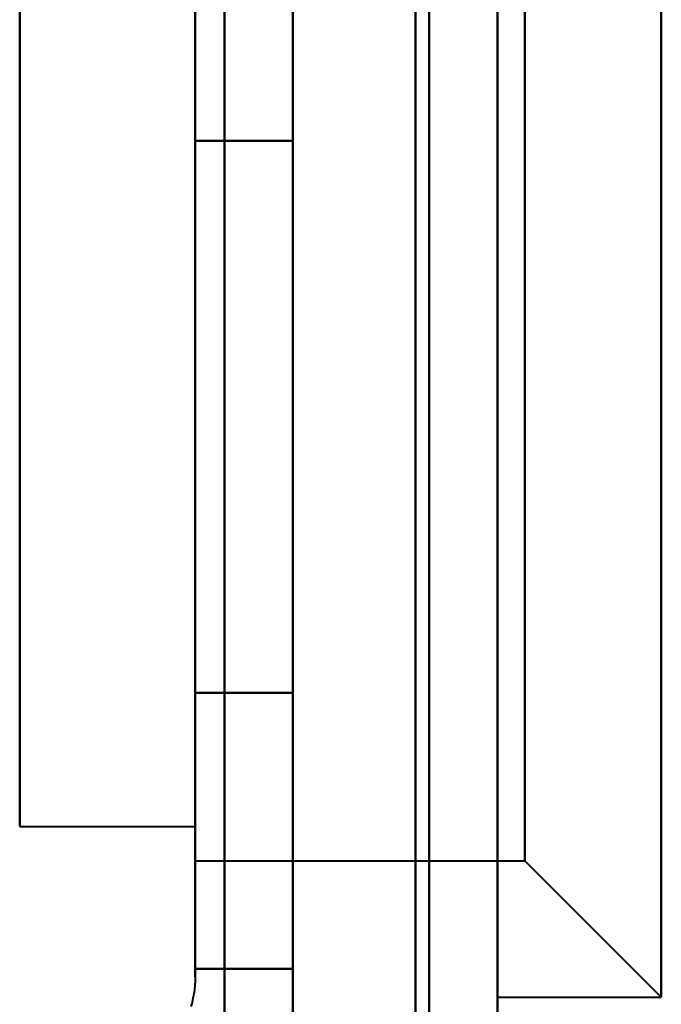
# Model space of a CAD drawing. Header units: millimetres. Extents: x -1392 to 1388, y -239 to 1267.
# Tile 10 of 91: x -444.5 to -439.8, y 179.07 to 186.28. Entities that reach past the tile are written whole.
import ezdxf

# ---------------------------------------------------------------- set-up
doc = ezdxf.new("R2010")
doc.units = ezdxf.units.MM
for name, color, linetype, lineweight in [('A-ANNO-DIMS', 211, 'Continuous', 30), ('A-ANNO-DIMS-20', 211, 'Continuous', 30), ('G-IMPT', 8, 'Continuous', 40)]:
    doc.layers.add(name, color=color, linetype=linetype, lineweight=lineweight)
doc.styles.add('Arial_1', font='arial.ttf', dxfattribs={"height": 60})
doc.dimstyles.new('Linéaire', dxfattribs={"dimscale": 304.8, "dimtxt": 61.215564, "dimasz": 0.131234, "dimexe": 0.131234, "dimexo": 0.131234, "dimgap": 0.131234, "dimtad": 1, "dimdec": 0, "dimzin": 0, "dimdsep": 46, "dimtxsty": 'Arial_1', "dimblk1": 'OBLIQUE', "dimblk2": 'OBLIQUE', "dimsah": 1, "dimcen": 0.09, "dimazin": 0, "dimtfac": 1, "dimtdec": 4, "dimtix": 1, "dimtmove": 0, "dimatfit": 3, "dimfxl": 1, "dimtvp": 1, "dimtfill": 1, "dimtolj": 1, "dimtzin": 0, "dimarcsym": 2})

# ---------------------------------------------------------------- blocks, each defined once
blk = doc.blocks.new('NEXA 2000 CALQUES_dwg-762145-Droite')
at = {"layer": 'G-IMPT'}
for p, q in [((-441, 129.4723), (-441, 1137.2723)), ((-441, 129.4723), (-441, 1137.2723)), ((-441, 181.2473), (-441, 187.6223)), ((-441, 181.2473), (-441, 187.6223)), ((-441, 187.6223), (-441, 181.2473)), ((-441, 187.6223), (-441, 181.2473)), ((-441, 181.2473), (-441, 187.6223)), ((-441, 181.2473), (-441, 187.6223)), ((-441, 187.6223), (-441, 181.2473)), ((-441, 187.6223), (-441, 181.2473)), ((-439.8, 181.2473), (-439.8, 187.6223)), ((-439.8, 187.6223), (-439.8, 181.2473)), ((-439.8, 181.2473), (-439.8, 187.6223)), ((-439.8, 181.2473), (-439.8, 187.6223)), ((-439.8, 187.6223), (-439.8, 181.2473)), ((-439.8, 187.6223), (-439.8, 181.2473)), ((-443.2149, 187.4723), (-443.2149, 181.3223)), ((-443.2149, 187.4723), (-443.2149, 181.3223)), ((-443.2149, 187.4723), (-443.2149, 185.4223)), ((-443.2149, 187.4723), (-443.2149, 185.4223)), ((-443.2149, 186.923), (-443.2149, 181.3223)), ((-443.2149, 186.923), (-443.2149, 181.3223)), ((-443.2149, 180.5577), (-443.2149, 186.6223)), ((-443.2149, 180.5577), (-443.2149, 186.6223)), ((-443.2149, 186.6223), (-443.2149, 181.7473)), ((-443.2149, 186.6223), (-443.2149, 181.7473)), ((-443.2149, 180.5577), (-443.2149, 186.6223)), ((-443.2149, 180.5577), (-443.2149, 186.6223)), ((-443.2149, 186.6223), (-443.2149, 184.9973)), ((-443.2149, 186.6223), (-443.2149, 184.9973)), ((-440.8, 181.7473), (-440.8, 186.6223)), ((-440.8, 181.7473), (-440.8, 186.6223)), ((-440.8, 186.6223), (-440.8, 181.7473)), ((-440.8, 186.6223), (-440.8, 181.7473)), ((-440.8, 181.7473), (-440.8, 186.6223)), ((-440.8, 181.7473), (-440.8, 186.6223)), ((-440.8, 186.6223), (-440.8, 181.7473)), ((-440.8, 186.6223), (-440.8, 181.7473)), ((-444.5, 181.8723), (-444.5, 186.3723)), ((-444.5, 186.3723), (-444.5, 180.7742)), ((-443.2149, 180.7742), (-443.2149, 186.3723)), ((-443.2149, 180.7742), (-443.2149, 186.3723)), ((-443.2149, 186.3723), (-443.2149, 180.7742)), ((-443.2149, 186.3723), (-443.2149, 180.7742)), ((-443.2149, 180.7742), (-443.2149, 186.3723)), ((-443.2149, 180.7742), (-443.2149, 186.3723)), ((-443.2149, 186.3723), (-443.2149, 180.7742)), ((-443.2149, 186.3723), (-443.2149, 180.7742)), ((-443.2149, 180.1223), (-443.2149, 186.1869)), ((-443.2149, 180.1223), (-443.2149, 186.1869)), ((-443.2149, 180.1223), (-443.2149, 186.1869)), ((-443.2149, 180.1223), (-443.2149, 186.1869)), ((-443.2149, 186.1869), (-443.2149, 181.7473)), ((-443.2149, 186.1869), (-443.2149, 181.7473)), ((-444.5, 185.9704), (-444.5, 181.8723)), ((-444.5, 182.0982), (-444.5, 185.9205)), ((-444.5, 185.9205), (-444.5, 182.0982)), ((-443.2149, 180.3723), (-443.2149, 185.9704)), ((-443.2149, 180.3723), (-443.2149, 185.9704)), ((-443.2149, 185.9704), (-443.2149, 180.3723)), ((-443.2149, 185.9704), (-443.2149, 180.3723)), ((-443.2149, 180.3723), (-443.2149, 185.9704)), ((-443.2149, 180.3723), (-443.2149, 185.9704)), ((-443.2149, 185.9704), (-443.2149, 180.3723)), ((-443.2149, 185.9704), (-443.2149, 180.3723)), ((-441, 179.1223), (-441, 185.4973)), ((-441, 179.1223), (-441, 185.4973)), ((-441, 185.4973), (-441, 179.1223)), ((-441, 185.4973), (-441, 179.1223)), ((-441, 179.1223), (-441, 185.4973)), ((-441, 179.1223), (-441, 185.4973)), ((-441, 185.4973), (-441, 179.1223)), ((-441, 185.4973), (-441, 179.1223)), ((-439.8, 179.1223), (-439.8, 185.4973)), ((-439.8, 185.4973), (-439.8, 179.1223)), ((-439.8, 179.1223), (-439.8, 185.4973)), ((-439.8, 179.1223), (-439.8, 185.4973)), ((-439.8, 185.4973), (-439.8, 179.1223)), ((-439.8, 185.4973), (-439.8, 179.1223)), ((-443.2149, 185.4223), (-443.2149, 179.8216)), ((-443.2149, 185.4223), (-443.2149, 179.8216)), ((-443.2149, 185.4223), (-443.2149, 179.2723)), ((-443.2149, 185.4223), (-443.2149, 179.2723)), ((-443.2149, 184.9973), (-443.2149, 180.5577)), ((-443.2149, 184.9973), (-443.2149, 180.5577)), ((-443.2149, 184.9973), (-443.2149, 180.1223)), ((-443.2149, 184.9973), (-443.2149, 180.1223)), ((-440.8, 180.1223), (-440.8, 184.9973)), ((-440.8, 180.1223), (-440.8, 184.9973)), ((-440.8, 184.9973), (-440.8, 180.1223)), ((-440.8, 184.9973), (-440.8, 180.1223)), ((-440.8, 180.1223), (-440.8, 184.9973)), ((-440.8, 180.1223), (-440.8, 184.9973)), ((-440.8, 184.9973), (-440.8, 180.1223)), ((-440.8, 184.9973), (-440.8, 180.1223)), ((-444.5, 180.3723), (-444.5, 184.8723)), ((-444.5, 180.8241), (-444.5, 184.6464)), ((-444.5, 184.6464), (-444.5, 180.8241)), ((-444.5, 181.8723), (-444.5, 180.3723)), ((-443.2149, 181.7473), (-443.2149, 180.1223)), ((-443.2149, 181.7473), (-443.2149, 180.1223)), ((-443.2149, 181.3223), (-443.2149, 179.2723)), ((-443.2149, 181.3223), (-443.2149, 179.2723)), ((-444.5, 180.3723), (-443.2149, 180.3723)), ((-444.5, 180.3723), (-443.2149, 180.3723)), ((-444.5, 180.3723), (-443.2149, 180.3723)), ((-444.5, 180.3723), (-443.2149, 180.3723)), ((-443.2149, 180.1223), (-440.8, 180.1223)), ((-443.2149, 180.1223), (-440.8, 180.1223)), ((-443.2149, 180.1223), (-440.8, 180.1223)), ((-443.2149, 180.1223), (-440.8, 180.1223)), ((-440.8, 180.1223), (-439.8, 179.1223)), ((-440.8, 180.1223), (-439.8, 179.1223)), ((-440.8, 180.1223), (-439.8, 179.1223)), ((-440.8, 180.1223), (-439.8, 179.1223)), ((-441, 179.1223), (-439.8, 179.1223)), ((-441, 179.1223), (-439.8, 179.1223)), ((-441, 179.1223), (-439.8, 179.1223)), ((-441, 179.1223), (-439.8, 179.1223))]:
    blk.add_line(p, q, dxfattribs=at)
at = {"layer": 'G-IMPT', "flags": 128}
for points in [[(-443, 1137.7723), (-443, 885.5723), (-443, 633.3723), (-443, 381.1723), (-443, 128.9723)], [(-443, 128.9723), (-443, 381.1723), (-443, 633.3723), (-443, 885.5723), (-443, 1137.7723)], [(-443, 128.9723), (-443, 381.1723), (-443, 633.3723), (-443, 885.5723), (-443, 1137.7723)], [(-443, 1137.7723), (-443, 885.5723), (-443, 633.3723), (-443, 381.1723), (-443, 128.9723)], [(-443, 1137.2723), (-443, 885.3223), (-443, 633.3723), (-443, 381.4223), (-443, 129.4723)], [(-443, 129.4723), (-443, 381.4223), (-443, 633.3723), (-443, 885.3223), (-443, 1137.2723)], [(-443, 129.4723), (-443, 381.4223), (-443, 633.3723), (-443, 885.3223), (-443, 1137.2723)], [(-443, 1137.2723), (-443, 885.3223), (-443, 633.3723), (-443, 381.4223), (-443, 129.4723)], [(-443, 129.4723), (-443, 381.4223), (-443, 633.3723), (-443, 885.3223), (-443, 1137.2723)], [(-443, 1137.2723), (-443, 885.3223), (-443, 633.3723), (-443, 381.4223), (-443, 129.4723)], [(-443, 1137.2723), (-443, 885.3223), (-443, 633.3723), (-443, 381.4223), (-443, 129.4723)], [(-443, 129.4723), (-443, 381.4223), (-443, 633.3723), (-443, 885.3223), (-443, 1137.2723)], [(-441.6, 1137.2723), (-441.6, 885.3223), (-441.6, 633.3723), (-441.6, 381.4223), (-441.6, 129.4723)], [(-441.6, 129.4723), (-441.6, 381.4223), (-441.6, 633.3723), (-441.6, 885.3223), (-441.6, 1137.2723)], [(-441.6, 1137.2723), (-441.6, 885.3223), (-441.6, 633.3723), (-441.6, 381.4223), (-441.6, 129.4723)], [(-441.6, 129.4723), (-441.6, 381.4223), (-441.6, 633.3723), (-441.6, 885.3223), (-441.6, 1137.2723)], [(-441.6, 129.4723), (-441.6, 381.4223), (-441.6, 633.3723), (-441.6, 885.3223), (-441.6, 1137.2723)], [(-441.6, 1137.2723), (-441.6, 885.3223), (-441.6, 633.3723), (-441.6, 381.4223), (-441.6, 129.4723)], [(-441.6, 129.4723), (-441.6, 381.4223), (-441.6, 633.3723), (-441.6, 885.3223), (-441.6, 1137.2723)], [(-441.6, 1137.2723), (-441.6, 885.3223), (-441.6, 633.3723), (-441.6, 381.4223), (-441.6, 129.4723)], [(-441.6, 129.4723), (-441.6, 381.4223), (-441.6, 633.3723), (-441.6, 885.3223), (-441.6, 1137.2723)], [(-441.6, 1137.2723), (-441.6, 885.3223), (-441.6, 633.3723), (-441.6, 381.4223), (-441.6, 129.4723)], [(-441.6, 1137.2723), (-441.6, 885.3223), (-441.6, 633.3723), (-441.6, 381.4223), (-441.6, 129.4723)], [(-441.6, 129.4723), (-441.6, 381.4223), (-441.6, 633.3723), (-441.6, 885.3223), (-441.6, 1137.2723)], [(-441.5, 129.4723), (-441.5, 381.4223), (-441.5, 633.3723), (-441.5, 885.3223), (-441.5, 1137.2723)], [(-441.5, 1137.2723), (-441.5, 885.3223), (-441.5, 633.3723), (-441.5, 381.4223), (-441.5, 129.4723)], [(-441.5, 1137.2723), (-441.5, 885.3223), (-441.5, 633.3723), (-441.5, 381.4223), (-441.5, 129.4723)], [(-441.5, 129.4723), (-441.5, 381.4223), (-441.5, 633.3723), (-441.5, 885.3223), (-441.5, 1137.2723)], [(-441, 129.4723), (-441, 381.4223), (-441, 633.3723), (-441, 885.3223), (-441, 1137.2723)], [(-441, 1137.2723), (-441, 885.3223), (-441, 633.3723), (-441, 381.4223), (-441, 129.4723)], [(-441, 129.4723), (-441, 381.4223), (-441, 633.3723), (-441, 885.3223), (-441, 1137.2723)], [(-441, 1137.2723), (-441, 885.3223), (-441, 633.3723), (-441, 381.4223), (-441, 129.4723)], [(-441, 1137.2723), (-441, 885.3223), (-441, 633.3723), (-441, 381.4223), (-441, 129.4723)], [(-441, 129.4723), (-441, 381.4223), (-441, 633.3723), (-441, 885.3223), (-441, 1137.2723)], [(-441, 1137.2723), (-441, 885.3223), (-441, 633.3723), (-441, 381.4223), (-441, 129.4723)], [(-441, 129.4723), (-441, 381.4223), (-441, 633.3723), (-441, 885.3223), (-441, 1137.2723)], [(-442.5, 163.3723), (-442.5, 178.3723), (-442.5, 193.3723), (-442.5, 208.3723), (-442.5, 223.3723)], [(-442.5, 223.3723), (-442.5, 208.3723), (-442.5, 193.3723), (-442.5, 178.3723), (-442.5, 163.3723)], [(-442.5, 163.3723), (-442.5, 178.3723), (-442.5, 193.3723), (-442.5, 208.3723), (-442.5, 223.3723)], [(-442.5, 223.3723), (-442.5, 208.3723), (-442.5, 193.3723), (-442.5, 178.3723), (-442.5, 163.3723)], [(-442.5, 223.3723), (-442.5, 208.3723), (-442.5, 193.3723), (-442.5, 178.3723), (-442.5, 163.3723)], [(-442.5, 163.3723), (-442.5, 178.3723), (-442.5, 193.3723), (-442.5, 208.3723), (-442.5, 223.3723)], [(-442.5, 223.3723), (-442.5, 208.3723), (-442.5, 193.3723), (-442.5, 178.3723), (-442.5, 163.3723)], [(-442.5, 163.3723), (-442.5, 178.3723), (-442.5, 193.3723), (-442.5, 208.3723), (-442.5, 223.3723)], [(-441.5, 223.3723), (-441.5, 208.3723), (-441.5, 193.3723), (-441.5, 178.3723), (-441.5, 163.3723)], [(-441.5, 163.3723), (-441.5, 178.3723), (-441.5, 193.3723), (-441.5, 208.3723), (-441.5, 223.3723)], [(-441.5, 223.3723), (-441.5, 208.3723), (-441.5, 193.3723), (-441.5, 178.3723), (-441.5, 163.3723)], [(-441.5, 163.3723), (-441.5, 178.3723), (-441.5, 193.3723), (-441.5, 208.3723), (-441.5, 223.3723)], [(-441.5, 163.3723), (-441.5, 178.3723), (-441.5, 193.3723), (-441.5, 208.3723), (-441.5, 223.3723)], [(-441.5, 223.3723), (-441.5, 208.3723), (-441.5, 193.3723), (-441.5, 178.3723), (-441.5, 163.3723)], [(-441.5, 163.3723), (-441.5, 178.3723), (-441.5, 193.3723), (-441.5, 208.3723), (-441.5, 223.3723)], [(-441.5, 223.3723), (-441.5, 208.3723), (-441.5, 193.3723), (-441.5, 178.3723), (-441.5, 163.3723)], [(-443, 128.9723), (-443, 152.4973), (-443, 176.0223), (-443, 199.5473), (-443, 223.0723)], [(-443, 223.0723), (-443, 199.5473), (-443, 176.0223), (-443, 152.4973), (-443, 128.9723)], [(-443, 223.0723), (-443, 199.5473), (-443, 176.0223), (-443, 152.4973), (-443, 128.9723)], [(-443, 128.9723), (-443, 152.4973), (-443, 176.0223), (-443, 199.5473), (-443, 223.0723)], [(-443.2149, 186.3441), (-443.2149, 186.2288), (-443.2149, 186.1089), (-443.2149, 185.9846), (-443.2149, 185.8562), (-443.2149, 185.7237), (-443.2149, 185.5875), (-443.2149, 185.4478), (-443.2149, 185.3048), (-443.2149, 185.1586), (-443.2149, 185.0096), (-443.2149, 184.858), (-443.2149, 184.704), (-443.2149, 184.5478), (-443.2149, 184.3898), (-443.2149, 184.2302), (-443.2149, 184.0692), (-443.2149, 183.907), (-443.2149, 183.7441), (-443.2149, 183.5805), (-443.2149, 183.4166), (-443.2149, 183.2526), (-443.2149, 183.0888), (-443.2149, 182.9255), (-443.2149, 182.7628), (-443.2149, 182.6012), (-443.2149, 182.4408), (-443.2149, 182.2819), (-443.2149, 182.1247), (-443.2149, 181.9695), (-443.2149, 181.8166), (-443.2149, 181.6661), (-443.2149, 181.5184), (-443.2149, 181.3736), (-443.2149, 181.3223)], [(-443.2149, 186.3441), (-443.2149, 186.2288), (-443.2149, 186.1089), (-443.2149, 185.9846), (-443.2149, 185.8562), (-443.2149, 185.7237), (-443.2149, 185.5875), (-443.2149, 185.4478), (-443.2149, 185.3048), (-443.2149, 185.1586), (-443.2149, 185.0096), (-443.2149, 184.858), (-443.2149, 184.704), (-443.2149, 184.5478), (-443.2149, 184.3898), (-443.2149, 184.2302), (-443.2149, 184.0692), (-443.2149, 183.907), (-443.2149, 183.7441), (-443.2149, 183.5805), (-443.2149, 183.4166), (-443.2149, 183.2526), (-443.2149, 183.0888), (-443.2149, 182.9255), (-443.2149, 182.7628), (-443.2149, 182.6012), (-443.2149, 182.4408), (-443.2149, 182.2819), (-443.2149, 182.1247), (-443.2149, 181.9695), (-443.2149, 181.8166), (-443.2149, 181.6661), (-443.2149, 181.5184), (-443.2149, 181.3736), (-443.2149, 181.3223)], [(-443.2149, 186.3441), (-443.2149, 186.2288), (-443.2149, 186.1089), (-443.2149, 185.9846), (-443.2149, 185.8562), (-443.2149, 185.7237), (-443.2149, 185.5875), (-443.2149, 185.4478), (-443.2149, 185.3048), (-443.2149, 185.1586), (-443.2149, 185.0096), (-443.2149, 184.858), (-443.2149, 184.704), (-443.2149, 184.5478), (-443.2149, 184.3898), (-443.2149, 184.2302), (-443.2149, 184.0692), (-443.2149, 183.907), (-443.2149, 183.7441), (-443.2149, 183.5805), (-443.2149, 183.4166), (-443.2149, 183.2526), (-443.2149, 183.0888), (-443.2149, 182.9255), (-443.2149, 182.7628), (-443.2149, 182.6012), (-443.2149, 182.4408), (-443.2149, 182.2819), (-443.2149, 182.1247), (-443.2149, 181.9695), (-443.2149, 181.8166), (-443.2149, 181.6661), (-443.2149, 181.5184), (-443.2149, 181.3736), (-443.2149, 181.3223)], [(-443.2149, 186.3441), (-443.2149, 186.2288), (-443.2149, 186.1089), (-443.2149, 185.9846), (-443.2149, 185.8562), (-443.2149, 185.7237), (-443.2149, 185.5875), (-443.2149, 185.4478), (-443.2149, 185.3048), (-443.2149, 185.1586), (-443.2149, 185.0096), (-443.2149, 184.858), (-443.2149, 184.704), (-443.2149, 184.5478), (-443.2149, 184.3898), (-443.2149, 184.2302), (-443.2149, 184.0692), (-443.2149, 183.907), (-443.2149, 183.7441), (-443.2149, 183.5805), (-443.2149, 183.4166), (-443.2149, 183.2526), (-443.2149, 183.0888), (-443.2149, 182.9255), (-443.2149, 182.7628), (-443.2149, 182.6012), (-443.2149, 182.4408), (-443.2149, 182.2819), (-443.2149, 182.1247), (-443.2149, 181.9695), (-443.2149, 181.8166), (-443.2149, 181.6661), (-443.2149, 181.5184), (-443.2149, 181.3736), (-443.2149, 181.3223)], [(-443.2149, 185.4223), (-443.2149, 185.5627), (-443.2149, 185.6995), (-443.2149, 185.8326), (-443.2149, 185.9618), (-443.2149, 186.0869), (-443.2149, 186.2076), (-443.2149, 186.3237)], [(-443.2149, 185.4223), (-443.2149, 185.5627), (-443.2149, 185.6995), (-443.2149, 185.8326), (-443.2149, 185.9618), (-443.2149, 186.0869), (-443.2149, 186.2076), (-443.2149, 186.3237)], [(-443.2149, 185.4223), (-443.2149, 185.5627), (-443.2149, 185.6995), (-443.2149, 185.8326), (-443.2149, 185.9618), (-443.2149, 186.0869), (-443.2149, 186.2076), (-443.2149, 186.3237)], [(-443.2149, 185.4223), (-443.2149, 185.5627), (-443.2149, 185.6995), (-443.2149, 185.8326), (-443.2149, 185.9618), (-443.2149, 186.0869), (-443.2149, 186.2076), (-443.2149, 186.3237)], [(-443.2149, 187.4138), (-443.2149, 186.9086), (-443.2149, 186.4034), (-443.2149, 185.8982), (-443.2149, 185.393)], [(-443.2149, 185.393), (-443.2149, 185.8982), (-443.2149, 186.4034), (-443.2149, 186.9086), (-443.2149, 187.4138)], [(-443.2149, 187.4138), (-443.2149, 186.9086), (-443.2149, 186.4034), (-443.2149, 185.8982), (-443.2149, 185.393)], [(-443.2149, 185.393), (-443.2149, 185.8982), (-443.2149, 186.4034), (-443.2149, 186.9086), (-443.2149, 187.4138)], [(-443.2149, 187.4138), (-443.2149, 186.9086), (-443.2149, 186.4034), (-443.2149, 185.8982), (-443.2149, 185.393)], [(-443.2149, 185.393), (-443.2149, 185.8982), (-443.2149, 186.4034), (-443.2149, 186.9086), (-443.2149, 187.4138)], [(-443.2149, 187.4138), (-443.2149, 186.9086), (-443.2149, 186.4034), (-443.2149, 185.8982), (-443.2149, 185.393)], [(-443.2149, 185.393), (-443.2149, 185.8982), (-443.2149, 186.4034), (-443.2149, 186.9086), (-443.2149, 187.4138)], [(-442.5, 185.393), (-442.5, 185.8982), (-442.5, 186.4034), (-442.5, 186.9086), (-442.5, 187.4138)], [(-442.5, 187.4138), (-442.5, 186.9086), (-442.5, 186.4034), (-442.5, 185.8982), (-442.5, 185.393)], [(-442.5, 185.393), (-442.5, 185.8982), (-442.5, 186.4034), (-442.5, 186.9086), (-442.5, 187.4138)], [(-442.5, 187.4138), (-442.5, 186.9086), (-442.5, 186.4034), (-442.5, 185.8982), (-442.5, 185.393)], [(-442.5, 185.393), (-442.5, 185.8982), (-442.5, 186.4034), (-442.5, 186.9086), (-442.5, 187.4138)], [(-442.5, 187.4138), (-442.5, 186.9086), (-442.5, 186.4034), (-442.5, 185.8982), (-442.5, 185.393)], [(-442.5, 185.393), (-442.5, 185.8982), (-442.5, 186.4034), (-442.5, 186.9086), (-442.5, 187.4138)], [(-442.5, 187.4138), (-442.5, 186.9086), (-442.5, 186.4034), (-442.5, 185.8982), (-442.5, 185.393)], [(-442.5, 185.393), (-442.5, 185.8982), (-442.5, 186.4034), (-442.5, 186.9086), (-442.5, 187.4138)], [(-442.5, 187.4138), (-442.5, 186.9086), (-442.5, 186.4034), (-442.5, 185.8982), (-442.5, 185.393)], [(-442.5, 185.393), (-442.5, 185.8982), (-442.5, 186.4034), (-442.5, 186.9086), (-442.5, 187.4138)], [(-442.5, 187.4138), (-442.5, 186.9086), (-442.5, 186.4034), (-442.5, 185.8982), (-442.5, 185.393)], [(-442.5, 185.393), (-442.5, 185.8982), (-442.5, 186.4034), (-442.5, 186.9086), (-442.5, 187.4138)], [(-442.5, 187.4138), (-442.5, 186.9086), (-442.5, 186.4034), (-442.5, 185.8982), (-442.5, 185.393)], [(-442.5, 185.393), (-442.5, 185.8982), (-442.5, 186.4034), (-442.5, 186.9086), (-442.5, 187.4138)], [(-442.5, 187.4138), (-442.5, 186.9086), (-442.5, 186.4034), (-442.5, 185.8982), (-442.5, 185.393)], [(-443.2149, 179.2723), (-443.2149, 179.2756), (-443.2149, 179.2854), (-443.2149, 179.3018), (-443.2149, 179.3247), (-443.2149, 179.354), (-443.2149, 179.3898), (-443.2149, 179.432), (-443.2149, 179.4804), (-443.2149, 179.5351), (-443.2149, 179.596), (-443.2149, 179.6628), (-443.2149, 179.7356), (-443.2149, 179.8142), (-443.2149, 179.8986), (-443.2149, 179.9884), (-443.2149, 180.0837), (-443.2149, 180.1843), (-443.2149, 180.2899), (-443.2149, 180.4005), (-443.2149, 180.5158), (-443.2149, 180.6357), (-443.2149, 180.76), (-443.2149, 180.8884), (-443.2149, 181.0209), (-443.2149, 181.1571), (-443.2149, 181.2968), (-443.2149, 181.4399), (-443.2149, 181.586), (-443.2149, 181.735), (-443.2149, 181.8866), (-443.2149, 182.0406), (-443.2149, 182.1968), (-443.2149, 182.3548), (-443.2149, 182.5144), (-443.2149, 182.6754), (-443.2149, 182.8376), (-443.2149, 183.0006), (-443.2149, 183.1641), (-443.2149, 183.328), (-443.2149, 183.492), (-443.2149, 183.6558), (-443.2149, 183.8191), (-443.2149, 183.9818), (-443.2149, 184.1434), (-443.2149, 184.3038), (-443.2149, 184.4628), (-443.2149, 184.6199), (-443.2149, 184.7751), (-443.2149, 184.9281), (-443.2149, 185.0785), (-443.2149, 185.2262), (-443.2149, 185.371), (-443.2149, 185.4223)], [(-443.2149, 179.2723), (-443.2149, 179.2756), (-443.2149, 179.2854), (-443.2149, 179.3018), (-443.2149, 179.3247), (-443.2149, 179.354), (-443.2149, 179.3898), (-443.2149, 179.432), (-443.2149, 179.4804), (-443.2149, 179.5351), (-443.2149, 179.596), (-443.2149, 179.6628), (-443.2149, 179.7356), (-443.2149, 179.8142), (-443.2149, 179.8986), (-443.2149, 179.9884), (-443.2149, 180.0837), (-443.2149, 180.1843), (-443.2149, 180.2899), (-443.2149, 180.4005), (-443.2149, 180.5158), (-443.2149, 180.6357), (-443.2149, 180.76), (-443.2149, 180.8884), (-443.2149, 181.0209), (-443.2149, 181.1571), (-443.2149, 181.2968), (-443.2149, 181.4399), (-443.2149, 181.586), (-443.2149, 181.735), (-443.2149, 181.8866), (-443.2149, 182.0406), (-443.2149, 182.1968), (-443.2149, 182.3548), (-443.2149, 182.5144), (-443.2149, 182.6754), (-443.2149, 182.8376), (-443.2149, 183.0006), (-443.2149, 183.1641), (-443.2149, 183.328), (-443.2149, 183.492), (-443.2149, 183.6558), (-443.2149, 183.8191), (-443.2149, 183.9818), (-443.2149, 184.1434), (-443.2149, 184.3038), (-443.2149, 184.4628), (-443.2149, 184.6199), (-443.2149, 184.7751), (-443.2149, 184.9281), (-443.2149, 185.0785), (-443.2149, 185.2262), (-443.2149, 185.371), (-443.2149, 185.4223)], [(-443.2149, 179.2723), (-443.2149, 179.2756), (-443.2149, 179.2854), (-443.2149, 179.3018), (-443.2149, 179.3247), (-443.2149, 179.354), (-443.2149, 179.3898), (-443.2149, 179.432), (-443.2149, 179.4804), (-443.2149, 179.5351), (-443.2149, 179.596), (-443.2149, 179.6628), (-443.2149, 179.7356), (-443.2149, 179.8142), (-443.2149, 179.8986), (-443.2149, 179.9884), (-443.2149, 180.0837), (-443.2149, 180.1843), (-443.2149, 180.2899), (-443.2149, 180.4005), (-443.2149, 180.5158), (-443.2149, 180.6357), (-443.2149, 180.76), (-443.2149, 180.8884), (-443.2149, 181.0209), (-443.2149, 181.1571), (-443.2149, 181.2968), (-443.2149, 181.4399), (-443.2149, 181.586), (-443.2149, 181.735), (-443.2149, 181.8866), (-443.2149, 182.0406), (-443.2149, 182.1968), (-443.2149, 182.3548), (-443.2149, 182.5144), (-443.2149, 182.6754), (-443.2149, 182.8376), (-443.2149, 183.0006), (-443.2149, 183.1641), (-443.2149, 183.328), (-443.2149, 183.492), (-443.2149, 183.6558), (-443.2149, 183.8191), (-443.2149, 183.9818), (-443.2149, 184.1434), (-443.2149, 184.3038), (-443.2149, 184.4628), (-443.2149, 184.6199), (-443.2149, 184.7751), (-443.2149, 184.9281), (-443.2149, 185.0785), (-443.2149, 185.2262), (-443.2149, 185.371), (-443.2149, 185.4223)], [(-443.2149, 179.2723), (-443.2149, 179.2756), (-443.2149, 179.2854), (-443.2149, 179.3018), (-443.2149, 179.3247), (-443.2149, 179.354), (-443.2149, 179.3898), (-443.2149, 179.432), (-443.2149, 179.4804), (-443.2149, 179.5351), (-443.2149, 179.596), (-443.2149, 179.6628), (-443.2149, 179.7356), (-443.2149, 179.8142), (-443.2149, 179.8986), (-443.2149, 179.9884), (-443.2149, 180.0837), (-443.2149, 180.1843), (-443.2149, 180.2899), (-443.2149, 180.4005), (-443.2149, 180.5158), (-443.2149, 180.6357), (-443.2149, 180.76), (-443.2149, 180.8884), (-443.2149, 181.0209), (-443.2149, 181.1571), (-443.2149, 181.2968), (-443.2149, 181.4399), (-443.2149, 181.586), (-443.2149, 181.735), (-443.2149, 181.8866), (-443.2149, 182.0406), (-443.2149, 182.1968), (-443.2149, 182.3548), (-443.2149, 182.5144), (-443.2149, 182.6754), (-443.2149, 182.8376), (-443.2149, 183.0006), (-443.2149, 183.1641), (-443.2149, 183.328), (-443.2149, 183.492), (-443.2149, 183.6558), (-443.2149, 183.8191), (-443.2149, 183.9818), (-443.2149, 184.1434), (-443.2149, 184.3038), (-443.2149, 184.4628), (-443.2149, 184.6199), (-443.2149, 184.7751), (-443.2149, 184.9281), (-443.2149, 185.0785), (-443.2149, 185.2262), (-443.2149, 185.371), (-443.2149, 185.4223)], [(-442.5, 185.393), (-442.6787, 185.393), (-442.8574, 185.393), (-443.0361, 185.393), (-443.2149, 185.393)], [(-443.2149, 185.393), (-443.2149, 184.3827), (-443.2149, 183.3723), (-443.2149, 182.3619), (-443.2149, 181.3516)], [(-443.2149, 185.393), (-443.0361, 185.393), (-442.8574, 185.393), (-442.6787, 185.393), (-442.5, 185.393)], [(-442.5, 185.393), (-442.6787, 185.393), (-442.8574, 185.393), (-443.0361, 185.393), (-443.2149, 185.393)], [(-443.2149, 185.393), (-443.0361, 185.393), (-442.8574, 185.393), (-442.6787, 185.393), (-442.5, 185.393)], [(-443.2149, 181.3516), (-443.2149, 182.3619), (-443.2149, 183.3723), (-443.2149, 184.3827), (-443.2149, 185.393)], [(-443.2149, 185.393), (-443.0361, 185.393), (-442.8574, 185.393), (-442.6787, 185.393), (-442.5, 185.393)], [(-442.5, 185.393), (-442.6787, 185.393), (-442.8574, 185.393), (-443.0361, 185.393), (-443.2149, 185.393)], [(-443.2149, 185.393), (-443.0361, 185.393), (-442.8574, 185.393), (-442.6787, 185.393), (-442.5, 185.393)], [(-443.2149, 181.3516), (-443.2149, 182.3619), (-443.2149, 183.3723), (-443.2149, 184.3827), (-443.2149, 185.393)], [(-442.5, 185.393), (-442.6787, 185.393), (-442.8574, 185.393), (-443.0361, 185.393), (-443.2149, 185.393)], [(-443.2149, 185.393), (-443.2149, 184.3827), (-443.2149, 183.3723), (-443.2149, 182.3619), (-443.2149, 181.3516)], [(-442.5, 185.393), (-442.6787, 185.393), (-442.8574, 185.393), (-443.0361, 185.393), (-443.2149, 185.393)], [(-443.2149, 185.393), (-443.2149, 184.3827), (-443.2149, 183.3723), (-443.2149, 182.3619), (-443.2149, 181.3516)], [(-443.2149, 185.393), (-443.0361, 185.393), (-442.8574, 185.393), (-442.6787, 185.393), (-442.5, 185.393)], [(-442.5, 185.393), (-442.6787, 185.393), (-442.8574, 185.393), (-443.0361, 185.393), (-443.2149, 185.393)], [(-443.2149, 185.393), (-443.0361, 185.393), (-442.8574, 185.393), (-442.6787, 185.393), (-442.5, 185.393)], [(-443.2149, 181.3516), (-443.2149, 182.3619), (-443.2149, 183.3723), (-443.2149, 184.3827), (-443.2149, 185.393)], [(-442.5, 185.393), (-442.6787, 185.393), (-442.8574, 185.393), (-443.0361, 185.393), (-443.2149, 185.393)], [(-443.2149, 185.393), (-443.2149, 184.3827), (-443.2149, 183.3723), (-443.2149, 182.3619), (-443.2149, 181.3516)], [(-443.2149, 185.393), (-443.0361, 185.393), (-442.8574, 185.393), (-442.6787, 185.393), (-442.5, 185.393)], [(-442.5, 185.393), (-442.6787, 185.393), (-442.8574, 185.393), (-443.0361, 185.393), (-443.2149, 185.393)], [(-443.2149, 185.393), (-443.0361, 185.393), (-442.8574, 185.393), (-442.6787, 185.393), (-442.5, 185.393)], [(-443.2149, 181.3516), (-443.2149, 182.3619), (-443.2149, 183.3723), (-443.2149, 184.3827), (-443.2149, 185.393)], [(-442.5, 181.3516), (-442.5, 182.3619), (-442.5, 183.3723), (-442.5, 184.3827), (-442.5, 185.393)], [(-442.5, 185.393), (-442.5, 184.3827), (-442.5, 183.3723), (-442.5, 182.3619), (-442.5, 181.3516)], [(-442.5, 185.393), (-442.5, 184.3827), (-442.5, 183.3723), (-442.5, 182.3619), (-442.5, 181.3516)], [(-442.5, 181.3516), (-442.5, 182.3619), (-442.5, 183.3723), (-442.5, 184.3827), (-442.5, 185.393)], [(-442.5, 185.393), (-442.5, 184.3827), (-442.5, 183.3723), (-442.5, 182.3619), (-442.5, 181.3516)], [(-442.5, 181.3516), (-442.5, 182.3619), (-442.5, 183.3723), (-442.5, 184.3827), (-442.5, 185.393)], [(-442.5, 181.3516), (-442.5, 182.3619), (-442.5, 183.3723), (-442.5, 184.3827), (-442.5, 185.393)], [(-442.5, 185.393), (-442.5, 184.3827), (-442.5, 183.3723), (-442.5, 182.3619), (-442.5, 181.3516)], [(-442.5, 181.3516), (-442.5, 182.3619), (-442.5, 183.3723), (-442.5, 184.3827), (-442.5, 185.393)], [(-442.5, 185.393), (-442.5, 184.3827), (-442.5, 183.3723), (-442.5, 182.3619), (-442.5, 181.3516)], [(-442.5, 181.3516), (-442.5, 182.3619), (-442.5, 183.3723), (-442.5, 184.3827), (-442.5, 185.393)], [(-442.5, 185.393), (-442.5, 184.3827), (-442.5, 183.3723), (-442.5, 182.3619), (-442.5, 181.3516)], [(-442.5, 181.3516), (-442.5, 182.3619), (-442.5, 183.3723), (-442.5, 184.3827), (-442.5, 185.393)], [(-442.5, 185.393), (-442.5, 184.3827), (-442.5, 183.3723), (-442.5, 182.3619), (-442.5, 181.3516)], [(-442.5, 181.3516), (-442.5, 182.3619), (-442.5, 183.3723), (-442.5, 184.3827), (-442.5, 185.393)], [(-442.5, 185.393), (-442.5, 184.3827), (-442.5, 183.3723), (-442.5, 182.3619), (-442.5, 181.3516)], [(-443.2149, 181.3516), (-443.0361, 181.3516), (-442.8574, 181.3516), (-442.6787, 181.3516), (-442.5, 181.3516)], [(-442.5, 181.3516), (-442.6787, 181.3516), (-442.8574, 181.3516), (-443.0361, 181.3516), (-443.2149, 181.3516)], [(-443.2149, 181.3516), (-443.0361, 181.3516), (-442.8574, 181.3516), (-442.6787, 181.3516), (-442.5, 181.3516)], [(-443.2149, 179.3309), (-443.2149, 179.836), (-443.2149, 180.3412), (-443.2149, 180.8464), (-443.2149, 181.3516)], [(-442.5, 181.3516), (-442.6787, 181.3516), (-442.8574, 181.3516), (-443.0361, 181.3516), (-443.2149, 181.3516)], [(-443.2149, 181.3516), (-443.2149, 180.8464), (-443.2149, 180.3412), (-443.2149, 179.836), (-443.2149, 179.3309)], [(-442.5, 181.3516), (-442.6787, 181.3516), (-442.8574, 181.3516), (-443.0361, 181.3516), (-443.2149, 181.3516)], [(-443.2149, 181.3516), (-443.0361, 181.3516), (-442.8574, 181.3516), (-442.6787, 181.3516), (-442.5, 181.3516)], [(-443.2149, 179.3309), (-443.2149, 179.836), (-443.2149, 180.3412), (-443.2149, 180.8464), (-443.2149, 181.3516)], [(-442.5, 181.3516), (-442.6787, 181.3516), (-442.8574, 181.3516), (-443.0361, 181.3516), (-443.2149, 181.3516)], [(-443.2149, 181.3516), (-443.2149, 180.8464), (-443.2149, 180.3412), (-443.2149, 179.836), (-443.2149, 179.3309)], [(-443.2149, 181.3516), (-443.0361, 181.3516), (-442.8574, 181.3516), (-442.6787, 181.3516), (-442.5, 181.3516)], [(-442.5, 181.3516), (-442.6787, 181.3516), (-442.8574, 181.3516), (-443.0361, 181.3516), (-443.2149, 181.3516)], [(-443.2149, 181.3516), (-443.2149, 180.8464), (-443.2149, 180.3412), (-443.2149, 179.836), (-443.2149, 179.3309)], [(-443.2149, 181.3516), (-443.0361, 181.3516), (-442.8574, 181.3516), (-442.6787, 181.3516), (-442.5, 181.3516)], [(-442.5, 181.3516), (-442.6787, 181.3516), (-442.8574, 181.3516), (-443.0361, 181.3516), (-443.2149, 181.3516)], [(-443.2149, 181.3516), (-443.0361, 181.3516), (-442.8574, 181.3516), (-442.6787, 181.3516), (-442.5, 181.3516)], [(-443.2149, 179.3309), (-443.2149, 179.836), (-443.2149, 180.3412), (-443.2149, 180.8464), (-443.2149, 181.3516)], [(-443.2149, 181.3516), (-443.0361, 181.3516), (-442.8574, 181.3516), (-442.6787, 181.3516), (-442.5, 181.3516)], [(-443.2149, 179.3309), (-443.2149, 179.836), (-443.2149, 180.3412), (-443.2149, 180.8464), (-443.2149, 181.3516)], [(-442.5, 181.3516), (-442.6787, 181.3516), (-442.8574, 181.3516), (-443.0361, 181.3516), (-443.2149, 181.3516)], [(-443.2149, 181.3516), (-443.2149, 180.8464), (-443.2149, 180.3412), (-443.2149, 179.836), (-443.2149, 179.3309)], [(-443.2149, 181.3516), (-443.0361, 181.3516), (-442.8574, 181.3516), (-442.6787, 181.3516), (-442.5, 181.3516)], [(-442.5, 181.3516), (-442.6787, 181.3516), (-442.8574, 181.3516), (-443.0361, 181.3516), (-443.2149, 181.3516)], [(-443.2149, 181.3223), (-443.2149, 181.182), (-443.2149, 181.0451), (-443.2149, 180.912), (-443.2149, 180.7828), (-443.2149, 180.6578), (-443.2149, 180.537), (-443.2149, 180.4209), (-443.2149, 180.3094), (-443.2149, 180.2029), (-443.2149, 180.1014), (-443.2149, 180.0052), (-443.2149, 179.9143), (-443.2149, 179.829), (-443.2149, 179.7493), (-443.2149, 179.6755), (-443.2149, 179.6075), (-443.2149, 179.5456), (-443.2149, 179.4898), (-443.2149, 179.4402), (-443.2149, 179.3969), (-443.2149, 179.36), (-443.2149, 179.3295), (-443.2149, 179.3054), (-443.2149, 179.2879), (-443.2149, 179.2769), (-443.2149, 179.2724)], [(-443.2149, 181.3223), (-443.2149, 181.182), (-443.2149, 181.0451), (-443.2149, 180.912), (-443.2149, 180.7828), (-443.2149, 180.6578), (-443.2149, 180.537), (-443.2149, 180.4209), (-443.2149, 180.3094), (-443.2149, 180.2029), (-443.2149, 180.1014), (-443.2149, 180.0052), (-443.2149, 179.9143), (-443.2149, 179.829), (-443.2149, 179.7493), (-443.2149, 179.6755), (-443.2149, 179.6075), (-443.2149, 179.5456), (-443.2149, 179.4898), (-443.2149, 179.4402), (-443.2149, 179.3969), (-443.2149, 179.36), (-443.2149, 179.3295), (-443.2149, 179.3054), (-443.2149, 179.2879), (-443.2149, 179.2769), (-443.2149, 179.2724)], [(-443.2149, 181.3223), (-443.2149, 181.182), (-443.2149, 181.0451), (-443.2149, 180.912), (-443.2149, 180.7828), (-443.2149, 180.6578), (-443.2149, 180.537), (-443.2149, 180.4209), (-443.2149, 180.3094), (-443.2149, 180.2029), (-443.2149, 180.1014), (-443.2149, 180.0052), (-443.2149, 179.9143), (-443.2149, 179.829), (-443.2149, 179.7493), (-443.2149, 179.6755), (-443.2149, 179.6075), (-443.2149, 179.5456), (-443.2149, 179.4898), (-443.2149, 179.4402), (-443.2149, 179.3969), (-443.2149, 179.36), (-443.2149, 179.3295), (-443.2149, 179.3054), (-443.2149, 179.2879), (-443.2149, 179.2769), (-443.2149, 179.2724)], [(-443.2149, 181.3223), (-443.2149, 181.182), (-443.2149, 181.0451), (-443.2149, 180.912), (-443.2149, 180.7828), (-443.2149, 180.6578), (-443.2149, 180.537), (-443.2149, 180.4209), (-443.2149, 180.3094), (-443.2149, 180.2029), (-443.2149, 180.1014), (-443.2149, 180.0052), (-443.2149, 179.9143), (-443.2149, 179.829), (-443.2149, 179.7493), (-443.2149, 179.6755), (-443.2149, 179.6075), (-443.2149, 179.5456), (-443.2149, 179.4898), (-443.2149, 179.4402), (-443.2149, 179.3969), (-443.2149, 179.36), (-443.2149, 179.3295), (-443.2149, 179.3054), (-443.2149, 179.2879), (-443.2149, 179.2769), (-443.2149, 179.2724)], [(-442.5, 181.3516), (-442.5, 180.8464), (-442.5, 180.3412), (-442.5, 179.836), (-442.5, 179.3309)], [(-442.5, 179.3309), (-442.5, 179.836), (-442.5, 180.3412), (-442.5, 180.8464), (-442.5, 181.3516)], [(-442.5, 181.3516), (-442.5, 180.8464), (-442.5, 180.3412), (-442.5, 179.836), (-442.5, 179.3309)], [(-442.5, 179.3309), (-442.5, 179.836), (-442.5, 180.3412), (-442.5, 180.8464), (-442.5, 181.3516)], [(-442.5, 181.3516), (-442.5, 180.8464), (-442.5, 180.3412), (-442.5, 179.836), (-442.5, 179.3309)], [(-442.5, 179.3309), (-442.5, 179.836), (-442.5, 180.3412), (-442.5, 180.8464), (-442.5, 181.3516)], [(-442.5, 181.3516), (-442.5, 180.8464), (-442.5, 180.3412), (-442.5, 179.836), (-442.5, 179.3309)], [(-442.5, 179.3309), (-442.5, 179.836), (-442.5, 180.3412), (-442.5, 180.8464), (-442.5, 181.3516)], [(-442.5, 179.3309), (-442.5, 179.836), (-442.5, 180.3412), (-442.5, 180.8464), (-442.5, 181.3516)], [(-442.5, 181.3516), (-442.5, 180.8464), (-442.5, 180.3412), (-442.5, 179.836), (-442.5, 179.3309)], [(-442.5, 181.3516), (-442.5, 180.8464), (-442.5, 180.3412), (-442.5, 179.836), (-442.5, 179.3309)], [(-442.5, 179.3309), (-442.5, 179.836), (-442.5, 180.3412), (-442.5, 180.8464), (-442.5, 181.3516)], [(-442.5, 181.3516), (-442.5, 180.8464), (-442.5, 180.3412), (-442.5, 179.836), (-442.5, 179.3309)], [(-442.5, 179.3309), (-442.5, 179.836), (-442.5, 180.3412), (-442.5, 180.8464), (-442.5, 181.3516)], [(-442.5, 179.3309), (-442.5, 179.836), (-442.5, 180.3412), (-442.5, 180.8464), (-442.5, 181.3516)], [(-442.5, 181.3516), (-442.5, 180.8464), (-442.5, 180.3412), (-442.5, 179.836), (-442.5, 179.3309)], [(-443.2149, 179.2723), (-443.2155, 179.2407), (-443.2174, 179.2091), (-443.2206, 179.1777), (-443.225, 179.1464), (-443.2306, 179.1153), (-443.2375, 179.0844), (-443.2456, 179.0539)], [(-443.2149, 179.2723), (-443.2155, 179.2407), (-443.2174, 179.2091), (-443.2206, 179.1777), (-443.225, 179.1464), (-443.2306, 179.1153), (-443.2375, 179.0844), (-443.2456, 179.0539)], [(-443.2149, 179.2723), (-443.2155, 179.2407), (-443.2174, 179.2091), (-443.2206, 179.1777), (-443.225, 179.1464), (-443.2306, 179.1153), (-443.2375, 179.0844), (-443.2456, 179.0539)], [(-443.2149, 179.2723), (-443.2155, 179.2407), (-443.2174, 179.2091), (-443.2206, 179.1777), (-443.225, 179.1464), (-443.2306, 179.1153), (-443.2375, 179.0844), (-443.2456, 179.0539)], [(-442.5, 179.3309), (-442.6787, 179.3309), (-442.8574, 179.3309), (-443.0361, 179.3309), (-443.2149, 179.3309)], [(-443.2149, 179.3309), (-443.0361, 179.3309), (-442.8574, 179.3309), (-442.6787, 179.3309), (-442.5, 179.3309)], [(-442.5, 179.3309), (-442.6787, 179.3309), (-442.8574, 179.3309), (-443.0361, 179.3309), (-443.2149, 179.3309)], [(-443.2149, 179.3309), (-443.0361, 179.3309), (-442.8574, 179.3309), (-442.6787, 179.3309), (-442.5, 179.3309)], [(-443.2149, 179.3309), (-443.0361, 179.3309), (-442.8574, 179.3309), (-442.6787, 179.3309), (-442.5, 179.3309)], [(-442.5, 179.3309), (-442.6787, 179.3309), (-442.8574, 179.3309), (-443.0361, 179.3309), (-443.2149, 179.3309)], [(-442.5, 179.3309), (-442.6787, 179.3309), (-442.8574, 179.3309), (-443.0361, 179.3309), (-443.2149, 179.3309)], [(-443.2149, 179.3309), (-443.0361, 179.3309), (-442.8574, 179.3309), (-442.6787, 179.3309), (-442.5, 179.3309)]]:
    blk.add_lwpolyline(points, dxfattribs=at)
blk = doc.blocks.new('DIMBLOCK1-Droite')
at = {"layer": 'A-ANNO-DIMS-20'}
for p, q in [((-476, 134.9128), (-476, 174.9128)), ((0, 134.9128), (0, 174.9128)), ((-476, 134.9128), (0, 134.9128)), ((-476, 134.9128), (-476, 123.1971)), ((0, 134.9128), (0, 123.1971))]:
    blk.add_line(p, q, dxfattribs=at)
at = {"layer": 'A-ANNO-DIMS-20', "lineweight": 50}
for p, q in [((-476, 134.9128), (-456, 154.9128)), ((0, 134.9128), (20, 154.9128)), ((-476, 134.9128), (-496, 114.9128)), ((0, 134.9128), (-20, 114.9128))]:
    blk.add_line(p, q, dxfattribs=at)
at = {"layer": 'A-ANNO-DIMS-20', "color": 0, "insert": (-307.2207, 252.8066), "char_height": 60, "width": 166.129623, "attachment_point": 1, "line_spacing_factor": 0.941778, "style": 'Arial_1', "bg_fill": 3, "box_fill_scale": 1.25, "bg_fill_color": 9, "bg_fill_true_color": 13158600, "bg_fill_transparency": 0}
blk.add_mtext('476', dxfattribs=at)
blk = doc.blocks.new('_Oblique')
at = {"color": 0, "linetype": 'ByBlock', "lineweight": -2}
blk.add_line((-0.5, -0.5), (0.5, 0.5), dxfattribs=at)

msp = doc.modelspace()

# ---------------------------------------------------------------- block references
at = {"layer": 'G-IMPT'}
msp.add_blockref('NEXA 2000 CALQUES_dwg-762145-Droite', (0, 0), dxfattribs=at)

# ---------------------------------------------------------------- next in the draw order: dimensions: what is measured, and where the dimension line sits
at = {"layer": 'A-ANNO-DIMS'}
dim = msp.add_linear_dim(base=(0, 134.9128), p1=(-476, 163.1971), p2=(0, 163.1971), dimstyle='Linéaire', override={"dimpost": '<>', "dimfxl": 476}, dxfattribs=at)
dim.commit()
dim.dimension.update_dxf_attribs({"geometry": 'DIMBLOCK1-Droite', "text_midpoint": (-238, 205.5472)})

doc.saveas('drawing.dxf')
